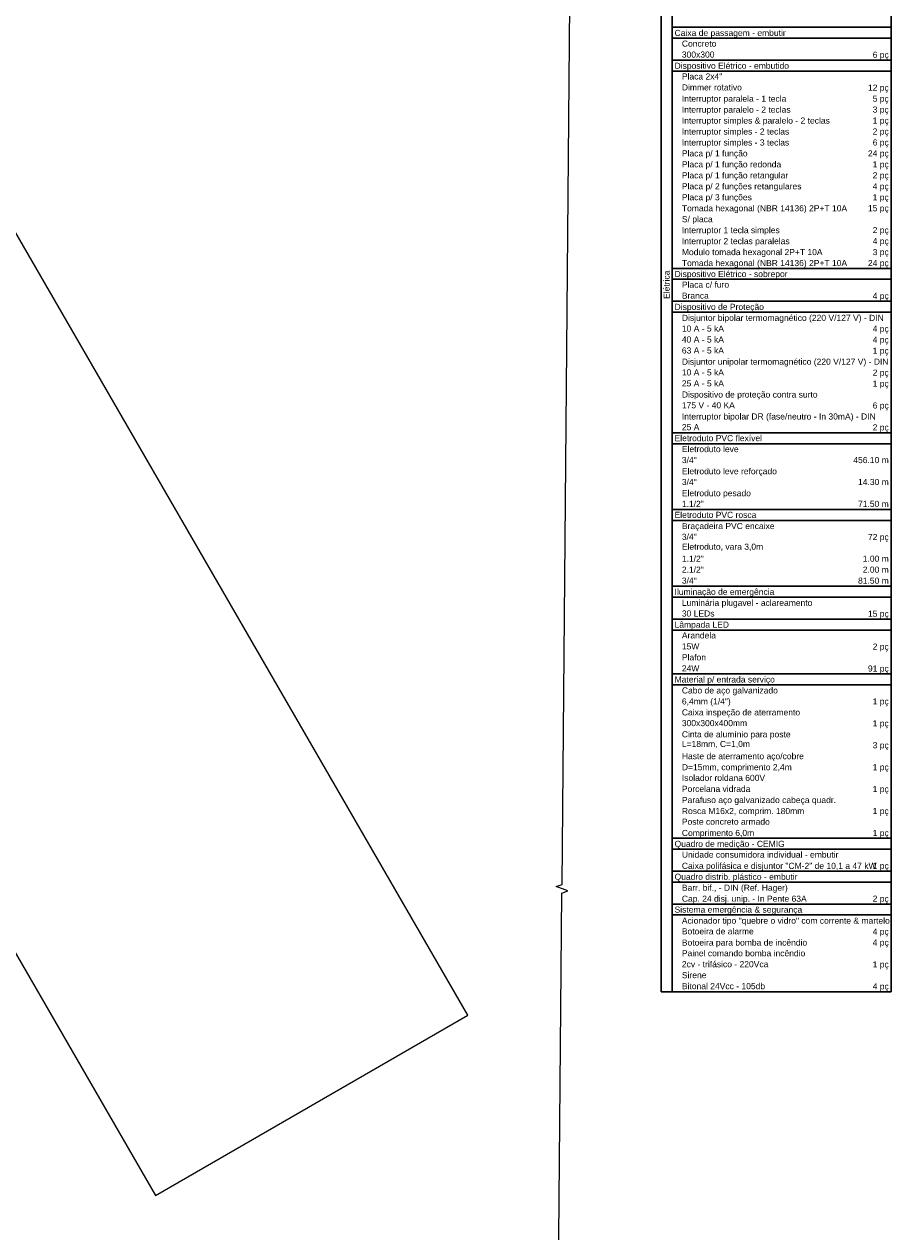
# Model space of a CAD drawing. Header units: millimetres. Extents: x -35 to 343, y 0 to 93.
# Tile 32 of 128: x 39 to 60, y 35 to 63. Entities that reach past the tile are written whole.
import ezdxf

# ---------------------------------------------------------------- set-up
doc = ezdxf.new("R2010")
doc.units = ezdxf.units.MM
doc.layers.add('DI-Linhas do quadro', color=2, linetype='Continuous', lineweight=30)
doc.layers.add('DI-Textos do quadro', color=2, linetype='Continuous', lineweight=20)
doc.styles.add('Arial', font='arial.ttf')

msp = doc.modelspace()

# ---------------------------------------------------------------- linework, layer by layer
at = {"color": 3, "linetype": 'Continuous'}
msp.add_lwpolyline([(51.54911, 9.33304), (51.84394, 43.06564), (51.98174, 43.11444), (51.70788, 43.21684), (51.84568, 43.26563), (52.14051, 76.99824)], dxfattribs=at)
at = {"color": 2, "linetype": 'Continuous'}
msp.add_lwpolyline([(42.41998, 36.05039), (49.66498, 40.23539), (39.16198, 58.41939), (31.91698, 54.23539), (42.41998, 36.05039)], dxfattribs=at)
at = {"layer": 'DI-Linhas do quadro', "linetype": 'Continuous'}
for p, q in [((54.14503, 40.77884), (54.14503, 73.89023)), ((59.47833, 40.77884), (59.47833, 73.89023)), ((54.39923, 40.77884), (54.39923, 73.56543)), ((54.39923, 63.14493), (59.47833, 63.14493)), ((54.39923, 62.89073), (59.47833, 62.89073)), ((54.39923, 62.38243), (59.47833, 62.38243)), ((54.39923, 62.12823), (59.47833, 62.12823)), ((54.39923, 57.55339), (59.47833, 57.55339)), ((54.39923, 57.29923), (59.47833, 57.29923)), ((54.39923, 56.79092), (59.47833, 56.79092)), ((54.39923, 56.53676), (59.47833, 56.53676)), ((54.39923, 53.741), (59.47833, 53.741)), ((54.39923, 53.48684), (59.47833, 53.48684)), ((54.39923, 51.96188), (59.47833, 51.96188)), ((54.39923, 51.70772), (59.47833, 51.70772)), ((54.39923, 50.18276), (59.47833, 50.18276)), ((54.39923, 49.9286), (59.47833, 49.9286)), ((54.39923, 49.42028), (59.47833, 49.42028)), ((54.39923, 49.16612), (59.47833, 49.16612)), ((54.39923, 48.14948), (59.47833, 48.14948)), ((54.39923, 47.89532), (59.47833, 47.89532)), ((54.39923, 44.33708), (59.47833, 44.33708)), ((54.39923, 44.08292), (59.47833, 44.08292)), ((54.39923, 43.5746), (59.47833, 43.5746)), ((54.39923, 43.32044), (59.47833, 43.32044)), ((54.39923, 42.81212), (59.47833, 42.81212)), ((54.39923, 42.55796), (59.47833, 42.55796)), ((54.14503, 40.77884), (59.47833, 40.77884))]:
    msp.add_line(p, q, dxfattribs=at)

# ---------------------------------------------------------------- texts
at = {"layer": 'DI-Textos do quadro', "char_height": 0.1412, "line_spacing_factor": 0.798, "style": 'Arial'}
for s, insert, width, attachment_point in [('Caixa de passagem - embutir', (54.45603, 62.90023), 4.57488, 7), ('Concreto', (54.62503, 62.69283), 1.35552, 7), ('300x300', (54.62503, 62.43883), 1.18608, 7), ('6 pç', (59.42203, 62.39223), 0.67776, 9), ('Dispositivo Elétrico - embutido', (54.45603, 62.13823), 5.25264, 7), ('Placa 2x4"', (54.62503, 61.93083), 1.6944, 7), ('Dimmer rotativo', (54.62503, 61.67683), 2.5416, 7), ('12 pç', (59.42203, 61.63023), 0.8472, 9), ('Interruptor paralela - 1 tecla', (54.62503, 61.37523), 5.0832, 7), ('5 pç', (59.42203, 61.37523), 0.67776, 9), ('Interruptor paralelo - 2 teclas', (54.62503, 61.12123), 5.25264, 7), ('Interruptor simples & paralelo - 2 teclas', (54.62503, 60.86723), 6.94704, 7), ('3 pç', (59.42203, 61.12123), 0.67776, 9), ('Interruptor simples - 2 teclas', (54.62503, 60.61323), 5.0832, 7), ('2 pç', (59.42203, 60.61323), 0.67776, 9), ('1 pç', (59.42203, 60.86723), 0.67776, 9), ('Interruptor simples - 3 teclas', (54.62503, 60.35923), 5.0832, 7), ('6 pç', (59.42203, 60.35923), 0.67776, 9), ('Placa p/ 1 função', (54.62503, 60.10523), 2.88048, 7), ('24 pç', (59.42203, 60.10523), 0.8472, 9), ('Placa p/ 1 função redonda', (54.62503, 59.85123), 4.236, 7), ('1 pç', (59.42203, 59.85123), 0.67776, 9), ('Placa p/ 1 função retangular', (54.62503, 59.59623), 4.74432, 7), ('2 pç', (59.42203, 59.59623), 0.67776, 9), ('Placa p/ 2 funções retangulares', (54.62503, 59.34223), 5.25264, 7), ('4 pç', (59.42203, 59.34223), 0.67776, 9), ('Placa p/ 3 funções', (54.62503, 59.08823), 3.04992, 7), ('1 pç', (59.42203, 59.08823), 0.67776, 9), ('Tomada hexagonal (NBR 14136) 2P+T 10A', (54.62503, 58.83423), 6.26928, 7), ('15 pç', (59.42203, 58.83423), 0.8472, 9), ('S/ placa', (54.62503, 58.58023), 1.35552, 7), ('Interruptor 1 tecla simples', (54.62503, 58.32623), 4.57488, 7), ('Interruptor 2 teclas paralelas', (54.62503, 58.07123), 5.0832, 7), ('4 pç', (59.42203, 58.07123), 0.67776, 9), ('2 pç', (59.42203, 58.32623), 0.67776, 9), ('Modulo tomada hexagonal 2P+T 10A', (54.62503, 57.81723), 5.42208, 7), ('3 pç', (59.42203, 57.81723), 0.67776, 9), ('Tomada hexagonal (NBR 14136) 2P+T 10A', (54.62503, 57.56323), 6.26928, 7), ('24 pç', (59.42203, 57.56323), 0.8472, 9), ('Dispositivo Elétrico - sobrepor', (54.45603, 57.30923), 5.25264, 7), ('Placa c/ furo', (54.62503, 57.10183), 2.20272, 7), ('Branca', (54.62503, 56.84783), 1.01664, 7), ('4 pç', (59.42203, 56.80123), 0.67776, 9), ('Dispositivo de Proteção', (54.45603, 56.54623), 3.89712, 7), ('Disjuntor bipolar termomagnético (220 V/127 V) - DIN', (54.62503, 56.29223), 8.81088, 7), ('40 A - 5 kA', (54.62503, 55.83083), 1.86384, 7), ('10 A - 5 kA', (54.62503, 56.08483), 1.86384, 7), ('4 pç', (59.42203, 56.03823), 0.67776, 9), ('63 A - 5 kA', (54.62503, 55.57683), 1.86384, 7), ('4 pç', (59.42203, 55.78423), 0.67776, 9), ('Disjuntor unipolar termomagnético (220 V/127 V) - DIN', (54.62503, 55.27623), 8.98032, 7), ('1 pç', (59.42203, 55.53023), 0.67776, 9), ('10 A - 5 kA', (54.62503, 55.06783), 1.86384, 7), ('2 pç', (59.42203, 55.02123), 0.67776, 9), ('25 A - 5 kA', (54.62503, 54.81383), 1.86384, 7), ('1 pç', (59.42203, 54.76723), 0.67776, 9), ('Dispositivo de proteção contra surto', (54.62503, 54.51323), 6.09984, 7), ('175 V - 40 KA', (54.62503, 54.30583), 2.20272, 7), ('6 pç', (59.42203, 54.25923), 0.67776, 9), ('Interruptor bipolar DR (fase/neutro - In 30mA) - DIN', (54.62503, 54.00523), 8.81088, 7), ('25 A', (54.62503, 53.79783), 0.67776, 7), ('2 pç', (59.42203, 53.75123), 0.67776, 9), ('Eletroduto PVC flexível', (54.45603, 53.54283), 3.89712, 7), ('3/4"', (54.62503, 53.03483), 0.67776, 7), ('Eletroduto leve', (54.62503, 53.28883), 2.5416, 7), ('456.10 m', (59.42203, 53.03483), 1.35552, 9), ('Eletroduto leve reforçado', (54.62503, 52.73423), 4.236, 7), ('3/4"', (54.62503, 52.52683), 0.67776, 7), ('14.30 m', (59.42203, 52.52683), 1.18608, 9), ('Eletroduto pesado', (54.62503, 52.22623), 2.88048, 7), ('1.1/2"', (54.62503, 52.01883), 1.01664, 7), ('71.50 m', (59.42203, 52.01883), 1.18608, 9), ('Eletroduto PVC rosca', (54.45603, 51.76383), 3.3888, 7), ('Braçadeira PVC encaixe', (54.62503, 51.46323), 3.72768, 7), ('3/4"', (54.62503, 51.25583), 0.67776, 7), ('72 pç', (59.42203, 51.20923), 0.8472, 9), ('Eletroduto, vara 3,0m', (54.62503, 51.00183), 3.55824, 7), ('1.1/2"', (54.62503, 50.74783), 1.01664, 7), ('1.00 m', (59.42203, 50.74783), 1.01664, 9), ('3/4"', (54.62503, 50.23883), 0.67776, 7), ('2.1/2"', (54.62503, 50.49383), 1.01664, 7), ('81.50 m', (59.42203, 50.23883), 1.18608, 9), ('2.00 m', (59.42203, 50.49383), 1.01664, 9), ('Iluminação de emergência', (54.45603, 49.93823), 4.06656, 7), ('Luminária plugavel - aclareamento', (54.62503, 49.68423), 5.59152, 7), ('30 LEDs', (54.62503, 49.47683), 1.18608, 7), ('15 pç', (59.42203, 49.43023), 0.8472, 9), ('Lâmpada LED', (54.45603, 49.17623), 1.86384, 7), ('Arandela', (54.62503, 48.96883), 1.35552, 7), ('15W', (54.62503, 48.71383), 0.50832, 7), ('2 pç', (59.42203, 48.66723), 0.67776, 9), ('Plafon', (54.62503, 48.45983), 1.01664, 7), ('24W', (54.62503, 48.20583), 0.50832, 7), ('91 pç', (59.42203, 48.15923), 0.8472, 9), ('Material p/ entrada serviço', (54.45603, 47.90523), 4.57488, 7), ('Cabo de aço galvanizado', (54.62503, 47.65123), 3.89712, 7), ('6,4mm (1/4")', (54.62503, 47.39723), 2.03328, 7), ('Caixa inspeção de aterramento', (54.62503, 47.14223), 4.91376, 7), ('1 pç', (59.42203, 47.39723), 0.67776, 9), ('300x300x400mm', (54.62503, 46.93483), 2.20272, 7), ('1 pç', (59.42203, 46.88823), 0.67776, 9), ('Cinta de alumínio para poste', (54.62503, 46.63423), 4.74432, 7), ('L=18mm, C=1,0m', (54.62503, 46.42683), 2.37216, 7), ('3 pç', (59.42203, 46.38023), 0.67776, 9), ('Haste de aterramento aço/cobre', (54.62503, 46.12623), 5.0832, 7), ('D=15mm, comprimento 2,4m', (54.62503, 45.87223), 4.06656, 7), ('1 pç', (59.42203, 45.87223), 0.67776, 9), ('Isolador roldana 600V', (54.62503, 45.66483), 3.55824, 7), ('Porcelana vidrada', (54.62503, 45.40983), 2.88048, 7), ('1 pç', (59.42203, 45.36323), 0.67776, 9), ('Parafuso aço galvanizado cabeça quadr.', (54.62503, 45.10923), 6.43872, 7), ('Rosca M16x2, comprim. 180mm', (54.62503, 44.85523), 4.57488, 7), ('Poste concreto armado', (54.62503, 44.64783), 3.55824, 7), ('1 pç', (59.42203, 44.85523), 0.67776, 9), ('Comprimento 6,0m', (54.62503, 44.34723), 2.71104, 7), ('1 pç', (59.42203, 44.34723), 0.67776, 9), ('Quadro de medição - CEMIG', (54.45603, 44.09323), 4.236, 7), ('Unidade consumidora individual - embutir', (54.62503, 43.88483), 6.7776, 7), ('Caixa polifásica e disjuntor "CM-2" de 10,1 a 47 kW', (54.62503, 43.58423), 8.64144, 7), ('1 pç', (59.42203, 43.58423), 0.67776, 9), ('Quadro distrib. plástico - embutir', (54.45603, 43.33023), 5.76096, 7), ('Barr. bif., - DIN (Ref. Hager)', (54.62503, 43.07623), 5.0832, 7), ('Cap. 24 disj. unip. - In Pente 63A', (54.62503, 42.82223), 5.76096, 7), ('2 pç', (59.42203, 42.82223), 0.67776, 9), ('Sistema emergência & segurança', (54.45603, 42.56823), 5.0832, 7), ('Acionador tipo "quebre o vidro" com corrente & martelo', (54.62503, 42.31323), 9.14976, 7), ('Botoeira de alarme', (54.62503, 42.10583), 3.04992, 7), ('4 pç', (59.42203, 42.05923), 0.67776, 9), ('Botoeira para bomba de incêndio', (54.62503, 41.80523), 5.25264, 7), ('Painel comando bomba incêndio', (54.62503, 41.59783), 4.91376, 7), ('4 pç', (59.42203, 41.80523), 0.67776, 9), ('2cv - trifásico - 220Vca', (54.62503, 41.34383), 4.06656, 7), ('1 pç', (59.42203, 41.29723), 0.67776, 9), ('Sirene', (54.62503, 41.08983), 1.01664, 7), ('Bitonal 24Vcc - 105db', (54.62503, 40.83483), 3.55824, 7), ('4 pç', (59.42203, 40.78823), 0.67776, 9)]:
    msp.add_mtext(s, dxfattribs=dict(at, insert=insert, width=width, attachment_point=attachment_point))
at = {"layer": 'DI-Textos do quadro', "insert": (54.34243, 57.17223), "char_height": 0.1412, "width": 1.35552, "attachment_point": 8, "rotation": 90.00021, "line_spacing_factor": 0.798, "style": 'Arial'}
msp.add_mtext('Elétrica', dxfattribs=at)

doc.saveas('drawing.dxf')
